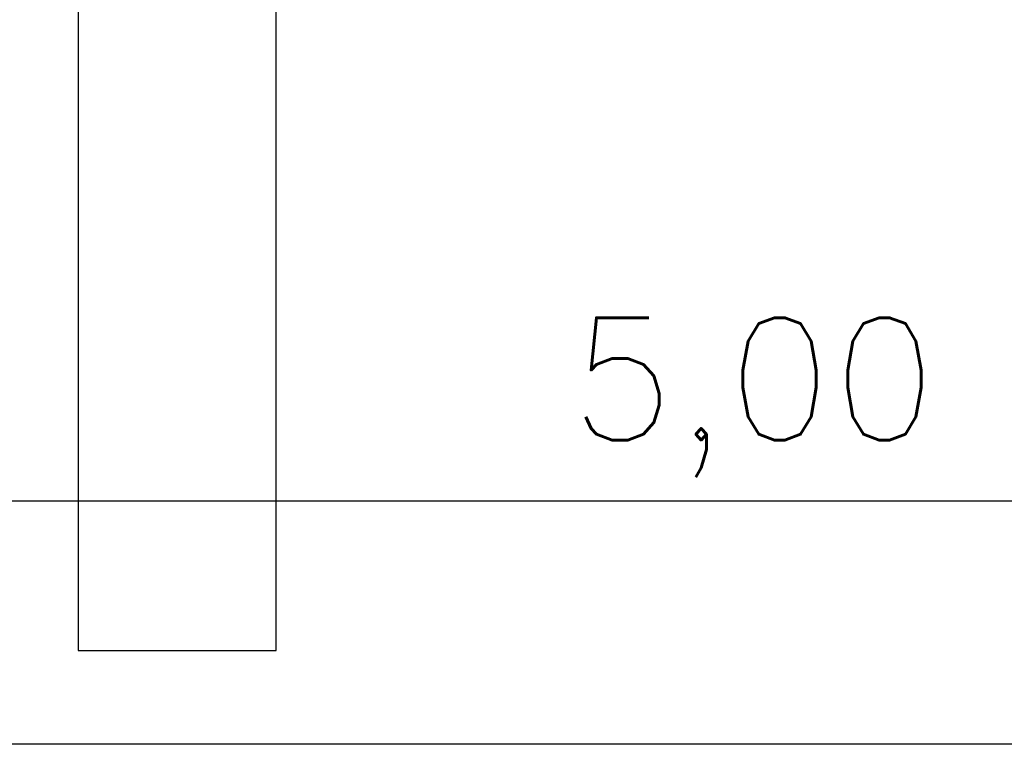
# Model space of a CAD drawing. Header units: millimetres. Extents: x 96940 to 101272, y 432237 to 434659.
# Tile 127 of 256: x 97688.32 to 97689.93, y 432609.11 to 432610.32. Entities that reach past the tile are written whole.
import ezdxf

# ---------------------------------------------------------------- set-up
doc = ezdxf.new("R2010")
doc.units = ezdxf.units.MM
doc.linetypes.add('DASHED', pattern=[19.05, 12.7, -6.35])
doc.linetypes.add('HIDDEN', pattern=[9.525, 6.35, -3.175])
doc.layers.add('R_BN_T_N_Halte_Bemating', color=1, linetype='Continuous')
doc.layers.add('R_C_HIDDEN25', color=7, linetype='HIDDEN')
doc.styles.get("Standard").update_dxf_attribs({"font": 'romans.shx'})
doc.dimstyles.new('RET 1-500', dxfattribs={"dimtxt": 1, "dimasz": 1, "dimexe": 0.3, "dimexo": 0, "dimgap": 0.3, "dimtad": 1, "dimdec": 3, "dimzin": 1, "dimtxsty": 'Standard', "dimcen": 0, "dimclrd": 1, "dimclre": 1, "dimclrt": 7, "dimaunit": 2, "dimadec": 4, "dimazin": 0, "dimtfac": 1, "dimtdec": 3, "dimtofl": 0, "dimtmove": 0, "dimatfit": 0, "dimfxl": 1, "dimarcsym": 0})

# ---------------------------------------------------------------- blocks, each defined once
blk = doc.blocks.new('*D69')
at = {"layer": 'Defpoints', "color": 0, "transparency": 16777216}
for p in [(97686.0768, 432611.0567), (97691.0769, 432611.0266), (97691.0769, 432609.5362)]:
    blk.add_point(p, dxfattribs=at)
at = {"layer": 'R_BN_T_N_Halte_Bemating', "color": 1, "lineweight": -2, "transparency": 16777216}
for p, q in [((97686.0768, 432611.0567), (97686.0768, 432609.5362)), ((97691.0769, 432611.0266), (97691.0769, 432609.5362)), ((97686.2768, 432609.5362), (97690.8769, 432609.5362))]:
    blk.add_line(p, q, dxfattribs=at)
at = {"layer": 'R_BN_T_N_Halte_Bemating', "color": 1, "transparency": 16777216}
for points in [[(97686.2768, 432609.5696), (97686.2768, 432609.5029), (97686.0768, 432609.5362)], [(97690.8769, 432609.5696), (97690.8769, 432609.5029), (97691.0769, 432609.5362)]]:
    blk.add_solid(points, dxfattribs=at)
at = {"layer": 'R_BN_T_N_Halte_Bemating', "color": 7, "transparency": 16777216, "insert": (97689.5241, 432609.7053), "char_height": 0.2, "attachment_point": 5}
blk.add_mtext('5,00', dxfattribs=at)
blk = doc.blocks.new('*D52')
at = {"layer": 'Defpoints', "color": 0, "transparency": 16777216}
for p in [(97691.0769, 432610.3011), (97669.6869, 432610.169), (97691.0769, 432609.1387)]:
    blk.add_point(p, dxfattribs=at)
at = {"layer": 'R_BN_T_N_Halte_Bemating', "color": 1, "lineweight": -2, "transparency": 16777216}
for p, q in [((97691.0769, 432610.3011), (97691.0769, 432609.1387)), ((97669.6869, 432610.169), (97669.6869, 432609.1387)), ((97669.8869, 432609.1387), (97690.8769, 432609.1387))]:
    blk.add_line(p, q, dxfattribs=at)
at = {"layer": 'R_BN_T_N_Halte_Bemating', "color": 1, "transparency": 16777216}
for points in [[(97669.8869, 432609.172), (97669.8869, 432609.1053), (97669.6869, 432609.1387)], [(97690.8769, 432609.172), (97690.8769, 432609.1053), (97691.0769, 432609.1387)]]:
    blk.add_solid(points, dxfattribs=at)
at = {"layer": 'R_BN_T_N_Halte_Bemating', "color": 7, "transparency": 16777216, "insert": (97680.0918, 432609.3077), "char_height": 0.2, "attachment_point": 5}
blk.add_mtext('21,39', dxfattribs=at)

msp = doc.modelspace()

# ---------------------------------------------------------------- linework, layer by layer
at = {"layer": 'R_C_HIDDEN25', "color": 1, "linetype": 'DASHED', "ltscale": 3}
for p, q in [((97688.41897, 432611.28505), (97688.41897, 432609.29133)), ((97688.74297, 432609.29133), (97688.74297, 432611.28505))]:
    msp.add_line(p, q, dxfattribs=at)
at = {"layer": 'R_C_HIDDEN25', "color": 1, "linetype": 'DASHED', "ltscale": 2}
msp.add_line((97688.41897, 432609.29133), (97688.74297, 432609.29133), dxfattribs=at)

# ---------------------------------------------------------------- dimensions: what is measured, and where the dimension line sits
at = {"layer": 'R_BN_T_N_Halte_Bemating'}
for base, p1, p2, override, picture, middle in [((97691.07689, 432609.53624), (97686.07684, 432611.05669), (97691.07689, 432611.02661), {"dimtxt": 0.2, "dimasz": 0.2, "dimexe": 0, "dimgap": 0.05, "dimdec": 2, "dimtxsty": 'Standard'}, '*D69', (97689.52409, 432609.53624)), ((97691.07689, 432609.13867), (97669.68689, 432610.16904), (97691.07689, 432610.30105), {"dimtxt": 0.2, "dimasz": 0.2, "dimexe": 0, "dimgap": 0.05, "dimdec": 2}, '*D52', (97680.09175, 432609.13867))]:
    dim = msp.add_linear_dim(base=base, p1=p1, p2=p2, dimstyle='RET 1-500', override=override, dxfattribs=at)
    dim.commit()
    dim.dimension.update_dxf_attribs({"geometry": picture, "text_midpoint": middle, "dimtype": 160})

doc.saveas('drawing.dxf')
